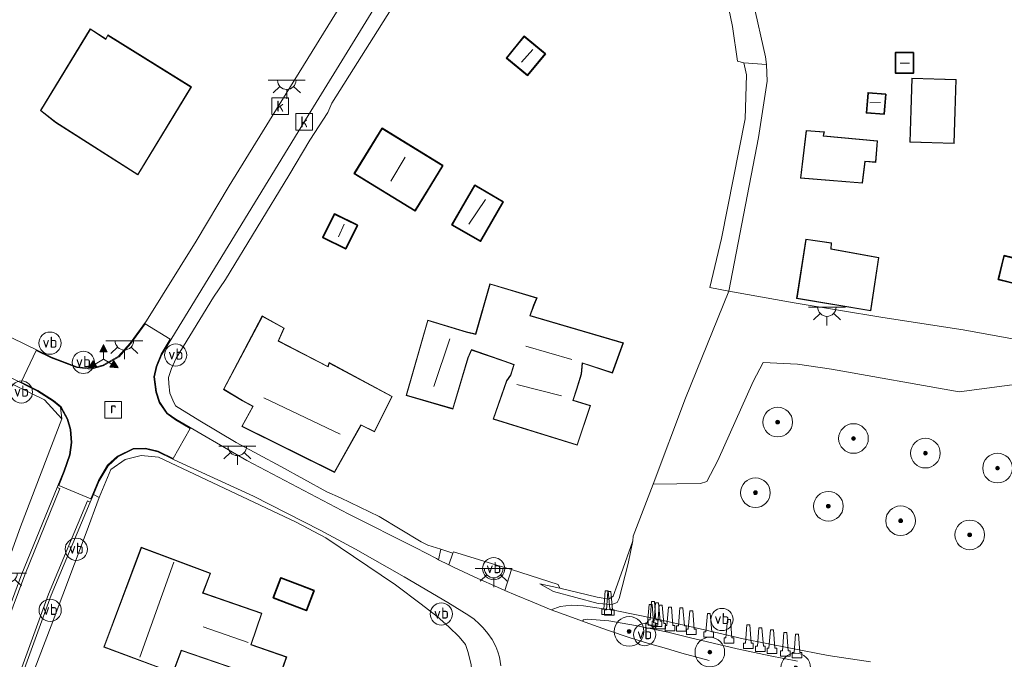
# Model space of a CAD drawing. Extents: x 184075 to 186166, y 346026 to 349063.
# Tile 24 of 136: x 184350 to 184482, y 346629 to 346715. Entities that reach past the tile are written whole.
import ezdxf
from ezdxf.enums import TextEntityAlignment as Align

# ---------------------------------------------------------------- set-up
doc = ezdxf.new("R2010")
doc.units = 0
for name, color, linetype, lineweight in [('B-ME-BV-GELEIDECONSTRUCTIE-S', 210, 'Continuous', 25), ('B-ME-GR-BOOM-S', 90, 'Continuous', 25), ('B-ME-GR-GRAS-GV', 60, 'Continuous', 13), ('B-ME-GR-HAAG-G', 90, 'GR-HAAG1', 13), ('B-ME-GW-TALUD_KRUIN-G', 90, 'Continuous', 18), ('B-ME-GW-TALUD_TEEN-G', 90, 'Continuous', 18), ('B-ME-IE-MEUBILAIR_WEGMEUBILAIR-S', 7, 'Continuous', 25), ('B-ME-IE-TERREINAFSCHEIDING_DOORGANG-G', 210, 'Continuous', 18), ('B-ME-IE-TERREINAFSCHEIDING_KUNSTMATIG_HEKWERK-G', 20, 'IE-TERREINAFSCHEIDING-KUNSTMATIG', 18), ('B-ME-KG-KADASTRAAL_DAKRAND-G', 170, 'Continuous', 18), ('B-ME-KG-KADASTRAAL_NOK-G', 10, 'Continuous', 18), ('B-ME-OG-BEBOUWING_SCHUUR-GV', 7, 'Continuous', 35), ('B-ME-OG-BEBOUWING_WONINGBOUW-GV', 7, 'Continuous', 18), ('B-ME-OG-TERREIN_GROEN_TUIN-GV', 7, 'Continuous', 18), ('B-ME-OG-TERREIN_WOONWAGENLOCATIE-GV', 7, 'Continuous', 18), ('B-ME-RI-GWA_KOLK-S', 30, 'Continuous', 25), ('B-ME-RI-GWA_RIOOLPUT-S', 30, 'Continuous', 25), ('B-ME-VH-GOOT-GV', 170, 'Continuous', 18), ('B-ME-VH-VERHARDING_ASFALT-GV', 252, 'Continuous', 18), ('B-ME-VH-VERHARDING_BETON-GV', 252, 'Continuous', 18), ('B-ME-VH-VERHARDING_GESLOTEN-GV', 252, 'Continuous', 18), ('B-ME-VH-VERHARDING_HALFVERHARDING-GV', 252, 'Continuous', 18), ('B-ME-VH-VERHARDING_STRAATBAKSTEEN-GV', 252, 'Continuous', 18), ('B-ME-VW-BEWEGWIJZERING_DRAAGCONSTRUCTIE-S', 7, 'Continuous', 25), ('B-ME-VW-VERKEERSTEKEN_DRAAGCONSTRUCTIE-S', 7, 'Continuous', 25)]:
    doc.layers.add(name, color=color, linetype=linetype, lineweight=lineweight)
doc.styles.add('NLCS-ISO', font='NLCS-ISO.ttf')
doc.linetypes.add('GR-HAAG1', pattern='A,6,[176,NLCS.SHX,S=0.125,R=0,X=0,Y=0],-2', length=8)
doc.linetypes.add('IE-TERREINAFSCHEIDING-KUNSTMATIG', pattern='A,4,[82,NLCS.SHX,S=0.75,R=90,X=0,Y=0],4,-2', length=10)

# ---------------------------------------------------------------- blocks, each defined once
blk = doc.blocks.new('SIE-WEG_VERKEERSBORD_WEGWIJZER-SO')
at = {"linetype": 'ByBlock', "lineweight": 18}
h = blk.add_hatch(color=0, dxfattribs=at)
h.dxf.hatch_style = 1
h.paths.add_polyline_path([(0.5, 1), (0, 2), (-0.5, 1)])
h = blk.add_hatch(color=0, dxfattribs=at)
h.dxf.hatch_style = 1
h.paths.add_polyline_path([(-1.38, -0.22), (-2, -1.15), (-0.88, -1.09)])
h = blk.add_hatch(color=0, dxfattribs=at)
h.dxf.hatch_style = 1
h.paths.add_polyline_path([(1.38, -0.22), (2, -1.15), (0.88, -1.09)])
at = {"color": 0, "linetype": 'ByBlock', "lineweight": 18}
for points in [[(0.5, 1), (0, 2), (-0.5, 1)], [(-1.38, -0.22), (-2, -1.15), (-0.88, -1.09)], [(1.38, -0.22), (2, -1.15), (0.88, -1.09)]]:
    blk.add_lwpolyline(points, close=True, dxfattribs=at)
for points in [[(-1.13, -0.65), (0, 0)], [(0, 1), (0, 0)], [(1.13, -0.65), (0, 0)]]:
    blk.add_lwpolyline(points, dxfattribs=at)
blk = doc.blocks.new('SRI-PUT_INSPECTIEPUT_RIOOLPUT-SO')
at = {"color": 0, "linetype": 'ByBlock', "lineweight": 18}
blk.add_lwpolyline([(-1.12, -1.12), (1.12, -1.12), (1.12, 1.12), (-1.12, 1.12)], close=True, dxfattribs=at)
at = {"color": 0, "linetype": 'ByBlock', "lineweight": 18, "style": 'NLCS-ISO'}
blk.add_text('r', height=1.5, dxfattribs=at).set_placement((0, 0.28), align=Align.MIDDLE_CENTER)
blk = doc.blocks.new('SRI-KOLK-SO')
at = {"color": 0, "linetype": 'ByBlock', "lineweight": 18}
blk.add_lwpolyline([(-1.125, -1.125), (1.125, -1.125), (1.125, 1.125), (-1.125, 1.125)], close=True, dxfattribs=at)
at = {"color": 0, "linetype": 'ByBlock', "lineweight": 18, "style": 'NLCS-ISO'}
blk.add_text('k', height=1.5, dxfattribs=at).set_placement((0, 0), align=Align.MIDDLE_CENTER)
blk = doc.blocks.new('SKL-ET_OV_LICHTPUNT-SO')
at = {"color": 0, "linetype": 'ByBlock', "lineweight": 18}
for points in [[(-1.25, 0), (-2.5, 0)], [(1.25, 0), (2.5, 0)], [(-0.92, -0.85), (-1.83, -1.7)], [(0, -1.25), (0, -2.5)], [(0.92, -0.85), (1.83, -1.7)]]:
    blk.add_lwpolyline(points, dxfattribs=at)
blk.add_lwpolyline([(0, 0), (1.25, 0, -1), (-1.25, 0)], format="xyb", close=True, dxfattribs=at)
blk = doc.blocks.new('SIE-WEG_PAAL_VERKEERSBORD-SO')
at = {"color": 0, "linetype": 'ByBlock', "lineweight": 18}
blk.add_circle((0, 0), 1.5, dxfattribs=at)
at = {"color": 0, "linetype": 'ByBlock', "lineweight": 18, "style": 'NLCS-ISO'}
blk.add_text('vb', height=1.5, dxfattribs=at).set_placement((0, 0.13), align=Align.MIDDLE_CENTER)
blk = doc.blocks.new('SIE-WEG_GELEIDECONSTRUCTIE-SO')
at = {"color": 0, "linetype": 'ByBlock', "lineweight": 18}
blk.add_lwpolyline([(0.4, -0.87), (0.2, 1.59), (-0.2, 1.59), (-0.4, -0.87), (-0.65, -0.87), (-0.65, -1.59), (0.65, -1.59), (0.65, -0.87)], close=True, dxfattribs=at)
blk = doc.blocks.new('SGR-BOOM_01-SO')
at = {"linetype": 'ByBlock', "lineweight": 18}
h = blk.add_hatch(color=0, dxfattribs=at)
h.dxf.hatch_style = 1
edge = h.paths.add_edge_path()
edge.add_arc((0, 0), 0.25, 0, 360)
at = {"color": 0, "linetype": 'ByBlock', "lineweight": 18}
for radius in [2, 0.25]:
    blk.add_circle((0, 0), radius, dxfattribs=at)

msp = doc.modelspace()

# ---------------------------------------------------------------- linework, layer by layer
at = {"layer": 'B-ME-GR-GRAS-GV'}
for points in [[(184450.228, 346709.969, 28.443), (184450.371, 346708.903, 28.481), (184447.31, 346709.15, 28.594), (184446.454, 346709.368, 28.724), (184445.761, 346714.067, 28.782), (184444.834, 346718.631, 28.608), (184442.666, 346729.264, 28.796), (184439.374, 346747.853, 28.804), (184437.397, 346759.892, 28.8), (184438.075, 346760.174, 28.656), (184440.751, 346745.394, 28.559), (184443.001, 346732.059, 28.567), (184444.484, 346724.692, 28.557), (184448.497, 346724.424, 28.608), (184448.552, 346717.345, 28.608)], [(184449.274, 346699.057, 28.481), (184445.303, 346678.316, 28.365), (184442.711, 346678.833, 28.698), (184444.293, 346685.423, 28.768), (184447.512, 346701.593, 28.513), (184447.686, 346707.539, 28.594), (184447.31, 346709.15, 28.594), (184450.371, 346708.903, 28.481), (184450.448, 346706.687, 28.458)], [(184487.03, 346671.274, 28.209), (184486.309, 346666.384, 27.957), (184485.547, 346665.983, 27.914), (184476.349, 346664.769, 28.007), (184459.161, 346667.788, 28.116), (184454.534, 346668.492, 28.185), (184449.925, 346668.701, 28.274), (184448.59, 346666.138, 28.252), (184443.825, 346655.487, 28.278), (184442.31, 346652.632, 28.296), (184441.467, 346652.361, 28.322), (184435.082, 346652.297, 28.779), (184439.448, 346663.911, 28.868), (184445.303, 346678.316, 28.365), (184454.108, 346676.77, 28.324), (184466.055, 346674.777, 28.246), (184476.901, 346673.131, 28.28)], [(184355.122, 346662.661, 28.72), (184355.307, 346661.113, 28.787), (184352.97, 346663.663, 28.749), (184343.168, 346668.45, 28.711), (184338.573, 346670.639, 28.578), (184338.94, 346671.289, 28.432), (184348.297, 346666.735, 28.388), (184352.009, 346664.834, 28.505), (184354.13, 346663.51, 28.626)], [(184430.476, 346636.843, 28.235), (184430.229, 346636.31, 28.128), (184429.488, 346636.049, 28.132), (184427.638, 346636.192, 28.165), (184421.645, 346637.817, 28.393), (184419.785, 346638.82, 28.48), (184422.468, 346638.237, 28.655), (184427.544, 346637.027, 28.643), (184429.116, 346636.793, 28.626), (184429.682, 346637.162, 28.651), (184430.283, 346638.782, 28.613), (184432.332, 346644.632, 28.425), (184431.717, 346641.578, 28.33)]]:
    msp.add_polyline3d(points, close=True, dxfattribs=at)
for points in [[(184464.422, 346628.313, 27.999), (184458.691, 346629.165, 28.021), (184453.593, 346630.158, 28.018), (184447.206, 346631.43, 28.012), (184442.005, 346632.647, 28.027), (184435.021, 346634.214, 28.053), (184430.19, 346635.211, 28.116), (184425.684, 346635.888, 28.23), (184424.078, 346635.953, 28.3), (184422.523, 346635.761, 28.339), (184421.339, 346635.35, 28.397), (184420.788, 346635.556, 28.387), (184418.744, 346636.412, 28.459), (184416.544, 346637.316, 28.492), (184415.079, 346637.963, 28.485), (184415.95, 346640.76, 28.613), (184422.257, 346638.766, 28.73), (184422.468, 346638.237, 28.655), (184419.785, 346638.82, 28.48), (184421.645, 346637.817, 28.393), (184427.638, 346636.192, 28.165), (184429.488, 346636.049, 28.132), (184430.229, 346636.31, 28.128), (184430.476, 346636.843, 28.235), (184431.717, 346641.578, 28.33), (184432.332, 346644.632, 28.425), (184432.372, 346645.287, 28.51), (184435.082, 346652.297, 28.779), (184441.467, 346652.361, 28.322), (184442.31, 346652.632, 28.296), (184443.825, 346655.487, 28.278), (184448.59, 346666.138, 28.252), (184449.925, 346668.701, 28.274), (184454.534, 346668.492, 28.185), (184459.161, 346667.788, 28.116), (184476.349, 346664.769, 28.007), (184485.547, 346665.983, 27.914)], [(184442.638, 346628.511, 28.093), (184438.934, 346629.489, 28.117), (184436.877, 346630.103, 28.13), (184434.753, 346630.711, 28.149), (184431.993, 346631.546, 28.166), (184428.923, 346632.575, 28.196), (184426.388, 346633.468, 28.229), (184425.543, 346633.782, 28.281), (184425.661, 346633.983, 28.267), (184426.21, 346634.055, 28.241), (184429.093, 346633.846, 28.179), (184432.717, 346633.198, 28.107), (184437.064, 346632.315, 28.073), (184439.934, 346631.577, 28.038), (184446.398, 346630.064, 27.986), (184450.887, 346629.125, 27.975), (184454.538, 346628.404, 27.995)]]:
    msp.add_polyline3d(points, dxfattribs=at)
at = {"layer": 'B-ME-GR-HAAG-G'}
for points in [[(184450.228, 346709.969, 28.443), (184448.552, 346717.345, 28.608)], [(184445.303, 346678.316, 28.365), (184449.274, 346699.057, 28.481), (184450.448, 346706.687, 28.458), (184450.371, 346708.903, 28.481), (184450.228, 346709.969, 28.443)], [(184447.31, 346709.15, 28.594), (184447.686, 346707.539, 28.594), (184447.512, 346701.593, 28.513), (184444.293, 346685.423, 28.768), (184442.711, 346678.833, 28.698), (184445.303, 346678.316, 28.365), (184439.448, 346663.911, 28.868)], [(184385.908, 346693.939, 28.662), (184377.373, 346679.894, 28.73)], [(184521.946, 346665.315, 27.969), (184515.168, 346666.763, 28.014), (184509.582, 346667.557, 28.027), (184502.366, 346668.622, 28.014), (184494.362, 346669.848, 28.074), (184487.03, 346671.274, 28.209), (184476.901, 346673.131, 28.28), (184466.055, 346674.777, 28.246), (184454.108, 346676.77, 28.324), (184445.303, 346678.316, 28.365)], [(184355.307, 346661.113, 28.787), (184352.97, 346663.663, 28.749), (184343.168, 346668.45, 28.711), (184338.573, 346670.639, 28.578)], [(184439.448, 346663.911, 28.868), (184435.082, 346652.297, 28.779), (184432.372, 346645.287, 28.51)], [(184403.759, 346636.103, 28.618), (184400.312, 346638.699, 28.631), (184390.915, 346645.03, 28.797), (184386.933, 346647.149, 28.861), (184368.321, 346655.929, 28.938), (184366.019, 346656.14, 28.98), (184363.857, 346655.633, 28.988), (184361.898, 346654.287, 29.013), (184360.323, 346650.469, 28.924)], [(184384.843, 346654.67, 28.835), (184391.039, 346651.272, 28.904)], [(184392.89, 346650.441, 28.858), (184398.107, 346647.945, 28.73)], [(184413.988, 346641.38, 28.638), (184415.95, 346640.76, 28.613), (184422.257, 346638.766, 28.73)], [(184410.483, 346613.693, 28.227), (184410.668, 346617.817, 28.34), (184410.78, 346621.535, 28.409), (184410.861, 346623.789, 28.498), (184410.725, 346625.871, 28.561), (184410.509, 346627.905, 28.537), (184410.137, 346629.552, 28.574), (184409.768, 346630.641, 28.637), (184408.926, 346631.707, 28.681), (184407.521, 346633.039, 28.657), (184405.931, 346634.436, 28.626), (184403.759, 346636.103, 28.618)]]:
    msp.add_polyline3d(points, dxfattribs=at)
at = {"layer": 'B-ME-GW-TALUD_KRUIN-G'}
msp.add_polyline3d([(184419.785, 346638.82, 28.48), (184422.468, 346638.237, 28.655), (184427.544, 346637.027, 28.643), (184429.116, 346636.793, 28.626), (184429.682, 346637.162, 28.651), (184430.283, 346638.782, 28.613), (184432.332, 346644.632, 28.425)], dxfattribs=at)
at = {"layer": 'B-ME-GW-TALUD_TEEN-G'}
msp.add_polyline3d([(184432.332, 346644.632, 28.425), (184431.717, 346641.578, 28.33), (184430.476, 346636.843, 28.235), (184430.229, 346636.31, 28.128), (184429.488, 346636.049, 28.132), (184427.638, 346636.192, 28.165), (184421.645, 346637.817, 28.393), (184419.785, 346638.82, 28.48)], dxfattribs=at)
at = {"layer": 'B-ME-IE-TERREINAFSCHEIDING_DOORGANG-G'}
for points in [[(184447.31, 346709.15, 28.594), (184450.371, 346708.903, 28.481)], [(184391.21, 346702.46, 28.732), (184391.742, 346703.705, 28.778)], [(184377.373, 346679.894, 28.73), (184375.772, 346677.502, 28.742)]]:
    msp.add_polyline3d(points, dxfattribs=at)
at = {"layer": 'B-ME-IE-TERREINAFSCHEIDING_KUNSTMATIG_HEKWERK-G'}
for points in [[(184444.834, 346718.631, 28.608), (184445.761, 346714.067, 28.782), (184446.454, 346709.368, 28.724), (184447.31, 346709.15, 28.594)], [(184400.279, 346717.246, 28.709), (184391.742, 346703.705, 28.778)], [(184391.21, 346702.46, 28.732), (184388.775, 346698.721, 28.732)], [(184375.772, 346677.502, 28.742), (184370.704, 346669.284, 28.754), (184370.106, 346667.904, 28.754), (184369.674, 346666.693, 28.765), (184369.745, 346665.82, 28.765), (184369.885, 346664.578, 28.765), (184370.259, 346663.639, 28.765), (184370.632, 346662.868, 28.765), (184373.899, 346660.834, 28.754)], [(184378.816, 346657.901, 28.8), (184384.843, 346654.67, 28.835)], [(184358.603, 346645.714, 28.878), (184353.845, 346633.155, 28.91)]]:
    msp.add_polyline3d(points, dxfattribs=at)
at = {"layer": 'B-ME-KG-KADASTRAAL_DAKRAND-G'}
for points in [[(184361.242, 346712.303, 35.028), (184361.508, 346712.841, 35.028), (184372.724, 346705.872, 34.784), (184365.556, 346694.084, 34.784), (184354.474, 346701.155, 34.912), (184352.485, 346702.724, 32.66), (184359.153, 346713.67, 32.753)], [(184418.132, 346707.51, 30.534), (184415.347, 346709.804, 30.57), (184417.698, 346712.658, 30.605), (184420.483, 346710.364, 30.57)], [(184470.157, 346707.812, 30.159), (184467.82, 346707.821, 30.167), (184467.831, 346710.498, 30.214), (184470.168, 346710.489, 30.206)], [(184475.655, 346698.299, 30.508), (184469.765, 346698.477, 30.452), (184470.023, 346707.044, 30.593), (184475.913, 346706.866, 30.65)], [(184464.118, 346705.049, 29.998), (184463.904, 346702.443, 30.04), (184466.199, 346702.252, 29.94), (184466.413, 346704.859, 29.898)], [(184398.538, 346700.247, 34.399), (184394.828, 346694.227, 33.924), (184402.937, 346689.234, 33.867), (184406.646, 346695.254, 34.342)], [(184465.092, 346695.767, 30.779), (184463.647, 346695.895, 30.918), (184463.291, 346692.971, 30.918), (184454.992, 346693.639, 30.825), (184455.77, 346699.957, 30.465), (184458.121, 346699.799, 30.5), (184458.023, 346699.262, 30.57), (184465.315, 346698.589, 30.581)], [(184411.769, 346685.128, 30.648), (184407.992, 346687.3, 30.744), (184411.02, 346692.559, 30.874), (184414.797, 346690.387, 30.779)], [(184393.593, 346684.104, 30.439), (184390.564, 346685.602, 30.438), (184392.095, 346688.698, 30.45), (184395.124, 346687.201, 30.45)], [(184464.41, 346675.746, 30.605), (184454.495, 346677.38, 30.744), (184455.735, 346685.312, 30.79), (184459.096, 346684.824, 30.814), (184459.032, 346684.017, 30.814), (184465.487, 346682.837, 30.767)], [(184482.45, 346683.073, 30.339), (184481.693, 346679.952, 30.365), (184484.384, 346679.297, 30.105), (184485.141, 346682.418, 30.08)], [(184429.545, 346667.346, 37.29), (184425.509, 346668.671, 37.418), (184425.347, 346667.159, 35.375), (184424.752, 346665.107, 35.317), (184424.255, 346663.594, 37.754), (184426.576, 346662.865, 37.685), (184424.82, 346657.618, 35.178), (184413.552, 346661.093, 35.468), (184415.342, 346666.24, 37.836), (184415.877, 346666.982, 35.178), (184416.34, 346668.428, 35.201), (184415.062, 346668.893, 32.021), (184410.554, 346670.451, 32.09), (184410.089, 346669.34, 30.512), (184408.037, 346662.479, 30.581), (184401.815, 346664.298, 30.697), (184404.692, 346674.354, 30.744), (184409.872, 346672.799, 30.802), (184411.149, 346672.502, 32.079), (184413.067, 346679.262, 32.218), (184419.356, 346677.41, 32.148), (184418.957, 346676.434, 32.102), (184418.426, 346675.021, 35.468), (184431.005, 346671.316, 35.375)], [(184391.218, 346668.113, 31.986), (184391.384, 346668.618, 31.951), (184399.801, 346664.121, 31.835), (184397.471, 346659.408, 31.754), (184395.653, 346660.307, 34.029), (184392.088, 346653.943, 34.11), (184379.633, 346660.1, 34.33), (184381.132, 346662.794, 34.423), (184379.684, 346663.594, 31.684), (184377.159, 346665.094, 31.742), (184382.354, 346674.925, 31.812), (184385.25, 346673.326, 31.742), (184384.485, 346671.609, 31.73)], [(184384.372, 346625.433, 31.259), (184371.422, 346629.899, 31.411), (184371.37, 346629.758, 33.829), (184370.291, 346626.873, 33.83), (184361.032, 346630.335, 34.397), (184366.028, 346643.719, 34.167), (184375.294, 346640.255, 33.824), (184374.686, 346638.629, 33.826), (184374.293, 346637.576, 31.367), (184374.801, 346637.402, 31.367), (184382.239, 346634.836, 31.288), (184380.784, 346630.62, 31.28), (184385.589, 346628.963, 31.214)], [(184388.271, 346635.304, 30.743), (184383.882, 346636.983, 30.752), (184384.881, 346639.595, 30.755), (184389.27, 346637.916, 30.747)]]:
    msp.add_polyline3d(points, close=True, dxfattribs=at)
at = {"layer": 'B-ME-KG-KADASTRAAL_NOK-G'}
for points in [[(184418.835, 346710.928, 31.138), (184417.331, 346709.242, 31.162)], [(184469.646, 346709.106, 30.681), (184468.386, 346709.101, 30.673)], [(184465.753, 346703.774, 30.388), (184464.31, 346703.745, 30.372)], [(184401.603, 346696.407, 38.195), (184399.67, 346693.174, 38.068)], [(184412.444, 346690.713, 33.03), (184410.209, 346687.377, 32.938)], [(184393.377, 346687.394, 31.042), (184392.612, 346685.678, 30.972)], [(184407.659, 346671.882, 31.58), (184405.505, 346665.491, 31.533)], [(184424.129, 346669.101, 37.441), (184417.908, 346670.921, 37.418)], [(184422.707, 346664.191, 37.87), (184416.688, 346665.743, 37.812)], [(184392.838, 346659.018, 39.078), (184382.538, 346663.942, 39.136)], [(184370.412, 346641.75, 38.026), (184365.835, 346628.952, 37.999)], [(184380.445, 346630.935, 33.444), (184374.347, 346633.042, 33.56)]]:
    msp.add_polyline3d(points, dxfattribs=at)
at = {"layer": 'B-ME-OG-BEBOUWING_SCHUUR-GV'}
for points in [[(184420.554, 346710.371, 28.539), (184418.139, 346707.439, 28.539), (184415.277, 346709.797, 28.539), (184417.691, 346712.728, 28.539)], [(184470.218, 346710.539, 28.005), (184470.207, 346707.761, 28.005), (184467.77, 346707.771, 28.005), (184467.781, 346710.548, 28.005)], [(184466.467, 346704.905, 28.028), (184466.245, 346702.198, 28.028), (184463.85, 346702.397, 28.028), (184464.073, 346705.103, 28.028)], [(184406.715, 346695.271, 28.585), (184402.953, 346689.166, 28.585), (184394.759, 346694.211, 28.585), (184398.522, 346700.315, 28.585)], [(184414.865, 346690.406, 28.562), (184411.788, 346685.06, 28.562), (184407.924, 346687.282, 28.562), (184411.001, 346692.627, 28.562)], [(184395.191, 346687.223, 28.396), (184393.616, 346684.037, 28.396), (184390.497, 346685.579, 28.396), (184392.072, 346688.765, 28.396)], [(184485.201, 346682.455, 27.97), (184484.421, 346679.237, 27.97), (184481.633, 346679.915, 27.97), (184482.413, 346683.133, 27.97)], [(184389.335, 346637.945, 28.852), (184388.3, 346635.239, 28.852), (184383.817, 346636.954, 28.852), (184384.852, 346639.66, 28.852)]]:
    msp.add_polyline3d(points, close=True, dxfattribs=at)
at = {"layer": 'B-ME-OG-BEBOUWING_WONINGBOUW-GV'}
for points in [[(184359.138, 346713.74, 28.551), (184361.223, 346712.375, 28.551), (184361.488, 346712.913, 28.551), (184372.792, 346705.889, 28.551), (184365.572, 346694.015, 28.551), (184354.445, 346701.114, 28.551), (184352.42, 346702.712, 28.551)], [(184475.964, 346706.914, 28.109), (184475.704, 346698.247, 28.109), (184469.714, 346698.428, 28.109), (184469.974, 346707.095, 28.109)], [(184465.368, 346698.634, 28.086), (184465.138, 346695.713, 28.086), (184463.691, 346695.841, 28.086), (184463.335, 346692.917, 28.086), (184454.936, 346693.593, 28.086), (184455.726, 346700.01, 28.086), (184458.181, 346699.845, 28.086), (184458.082, 346699.306, 28.086)], [(184465.543, 346682.878, 28.132), (184464.452, 346675.688, 28.132), (184454.438, 346677.339, 28.132), (184455.693, 346685.369, 28.132), (184459.15, 346684.866, 28.132), (184459.086, 346684.058, 28.132)], [(184418.475, 346675.058, 28.643), (184431.066, 346671.35, 28.643), (184429.578, 346667.282, 28.643), (184425.539, 346668.608, 28.643), (184425.394, 346667.144, 28.643), (184424.801, 346665.099, 28.643), (184424.307, 346663.63, 28.643), (184426.642, 346662.897, 28.643), (184424.848, 346657.556, 28.643), (184413.485, 346661.062, 28.643), (184415.294, 346666.253, 28.643), (184415.828, 346666.992, 28.643), (184416.278, 346668.395, 28.643), (184415.046, 346668.845, 28.643), (184410.574, 346670.391, 28.643), (184410.134, 346669.319, 28.643), (184408.071, 346662.417, 28.643), (184401.755, 346664.264, 28.643), (184404.658, 346674.416, 28.643), (184409.884, 346672.847, 28.643), (184411.115, 346672.561, 28.643), (184413.033, 346679.324, 28.643), (184419.423, 346677.442, 28.643), (184419.007, 346676.424, 28.643)], [(184384.55, 346671.631, 28.794), (184391.189, 346668.183, 28.794), (184391.355, 346668.687, 28.794), (184399.868, 346664.142, 28.794), (184397.498, 346659.353, 28.794), (184395.679, 346660.252, 28.794), (184392.109, 346653.879, 28.794), (184379.563, 346660.079, 28.794), (184381.069, 346662.785, 28.794), (184379.654, 346663.554, 28.794), (184377.091, 346665.075, 28.794), (184382.333, 346674.991, 28.794), (184385.314, 346673.347, 28.794)], [(184380.847, 346630.651, 28.954), (184385.652, 346628.994, 28.954), (184384.403, 346625.37, 28.954), (184371.418, 346629.847, 28.954), (184371.406, 346629.715, 28.954), (184370.32, 346626.809, 28.954), (184360.968, 346630.305, 28.954), (184365.999, 346643.783, 28.954), (184375.358, 346640.284, 28.954), (184374.359, 346637.612, 28.954), (184382.302, 346634.867, 28.954)]]:
    msp.add_polyline3d(points, close=True, dxfattribs=at)
at = {"layer": 'B-ME-OG-TERREIN_GROEN_TUIN-GV'}
for points in [[(184339.813, 346729.404, 28.32), (184355.619, 346754.767, 28.203), (184386.352, 346747.282, 28.528), (184384.726, 346735.351, 28.575), (184383.041, 346721.774, 28.575), (184383.782, 346721.408, 28.552), (184393.027, 346719.434, 28.633), (184394.129, 346718.845, 28.707), (184385.582, 346705.003, 28.745), (184377.888, 346692.553, 28.779), (184373.444, 346685.096, 28.833), (184366.714, 346674.331, 28.822), (184364.519, 346671.325, 28.837), (184362.963, 346669.567, 28.774), (184360.829, 346668.33, 28.747), (184359.259, 346667.928, 28.72), (184357.326, 346668.135, 28.615), (184353.911, 346669.418, 28.52), (184346.656, 346672.945, 28.401)], [(184444.834, 346718.631, 28.608), (184445.761, 346714.067, 28.782), (184446.454, 346709.368, 28.724), (184447.31, 346709.15, 28.594), (184447.686, 346707.539, 28.594), (184447.512, 346701.593, 28.513), (184444.293, 346685.423, 28.768), (184442.711, 346678.833, 28.698), (184445.303, 346678.316, 28.365), (184439.448, 346663.911, 28.868), (184435.082, 346652.297, 28.779), (184432.372, 346645.287, 28.51), (184432.332, 346644.632, 28.425), (184430.283, 346638.782, 28.613), (184429.682, 346637.162, 28.651), (184429.116, 346636.793, 28.626), (184427.544, 346637.027, 28.643), (184422.468, 346638.237, 28.655), (184422.257, 346638.766, 28.73), (184415.95, 346640.76, 28.613), (184413.988, 346641.38, 28.638), (184412.113, 346641.952, 28.747), (184408.134, 346643.171, 28.751), (184408.072, 346642.993, 28.737), (184406.455, 346643.507, 28.677), (184404.689, 346644.068, 28.612), (184403.767, 346644.517, 28.615), (184398.107, 346647.945, 28.73), (184392.89, 346650.441, 28.858), (184391.039, 346651.272, 28.904), (184384.843, 346654.67, 28.835), (184378.816, 346657.901, 28.8), (184373.899, 346660.834, 28.754), (184370.632, 346662.868, 28.765), (184370.259, 346663.639, 28.765), (184369.885, 346664.578, 28.765), (184369.745, 346665.82, 28.765), (184369.674, 346666.693, 28.765), (184370.106, 346667.904, 28.754), (184370.704, 346669.284, 28.754), (184375.772, 346677.502, 28.742), (184377.373, 346679.894, 28.73), (184385.908, 346693.939, 28.662), (184388.775, 346698.721, 28.732), (184391.21, 346702.46, 28.732), (184391.742, 346703.705, 28.778), (184400.279, 346717.246, 28.709)], [(184288.4, 346621.308, 28.536), (184292.501, 346635.05, 28.39), (184294.61, 346640.263, 28.636), (184301.023, 346657.58, 28.215), (184311.254, 346682.896, 28.593), (184329.969, 346674.254, 28.669), (184338.573, 346670.639, 28.578), (184343.168, 346668.45, 28.711), (184352.97, 346663.663, 28.749), (184355.307, 346661.113, 28.787), (184349.707, 346646.55, 29.025), (184343.846, 346630.251, 28.889), (184341.19, 346622.458, 28.73)], [(184350.862, 346625.31, 28.945), (184353.845, 346633.155, 28.91), (184358.603, 346645.714, 28.878), (184360.323, 346650.469, 28.924), (184361.898, 346654.287, 29.013), (184363.857, 346655.633, 28.988), (184366.019, 346656.14, 28.98), (184368.321, 346655.929, 28.938), (184386.933, 346647.149, 28.861), (184390.915, 346645.03, 28.797), (184400.312, 346638.699, 28.631), (184403.759, 346636.103, 28.618), (184405.931, 346634.436, 28.626), (184407.521, 346633.039, 28.657), (184408.926, 346631.707, 28.681), (184409.768, 346630.641, 28.637), (184410.137, 346629.552, 28.574), (184410.509, 346627.905, 28.537)]]:
    msp.add_polyline3d(points, dxfattribs=at)
for points in [[(184354.445, 346701.114, 28.551), (184365.572, 346694.015, 28.551), (184372.792, 346705.889, 28.551), (184361.488, 346712.913, 28.551), (184361.223, 346712.375, 28.551), (184359.138, 346713.74, 28.551), (184352.42, 346702.712, 28.551)], [(184415.277, 346709.797, 28.539), (184418.139, 346707.439, 28.539), (184420.554, 346710.371, 28.539), (184417.691, 346712.728, 28.539)], [(184394.759, 346694.211, 28.585), (184402.953, 346689.166, 28.585), (184406.715, 346695.271, 28.585), (184398.522, 346700.315, 28.585)], [(184411.001, 346692.627, 28.562), (184407.924, 346687.282, 28.562), (184411.788, 346685.06, 28.562), (184414.865, 346690.406, 28.562)], [(184395.191, 346687.223, 28.396), (184392.072, 346688.765, 28.396), (184390.497, 346685.579, 28.396), (184393.616, 346684.037, 28.396)], [(184413.033, 346679.324, 28.643), (184411.115, 346672.561, 28.643), (184409.884, 346672.847, 28.643), (184404.658, 346674.416, 28.643), (184401.755, 346664.264, 28.643), (184408.071, 346662.417, 28.643), (184410.134, 346669.319, 28.643), (184410.574, 346670.391, 28.643), (184415.046, 346668.845, 28.643), (184416.278, 346668.395, 28.643), (184415.828, 346666.992, 28.643), (184415.294, 346666.253, 28.643), (184413.485, 346661.062, 28.643), (184424.848, 346657.556, 28.643), (184426.642, 346662.897, 28.643), (184424.307, 346663.63, 28.643), (184424.801, 346665.099, 28.643), (184425.394, 346667.144, 28.643), (184425.539, 346668.608, 28.643), (184429.578, 346667.282, 28.643), (184431.066, 346671.35, 28.643), (184418.475, 346675.058, 28.643), (184419.007, 346676.424, 28.643), (184419.423, 346677.442, 28.643)], [(184392.109, 346653.879, 28.794), (184395.679, 346660.252, 28.794), (184397.498, 346659.353, 28.794), (184399.868, 346664.142, 28.794), (184391.355, 346668.687, 28.794), (184391.189, 346668.183, 28.794), (184384.55, 346671.631, 28.794), (184385.314, 346673.347, 28.794), (184382.333, 346674.991, 28.794), (184377.091, 346665.075, 28.794), (184379.654, 346663.554, 28.794), (184381.069, 346662.785, 28.794), (184379.563, 346660.079, 28.794)], [(184360.968, 346630.305, 28.954), (184370.32, 346626.809, 28.954), (184371.406, 346629.715, 28.954), (184371.418, 346629.847, 28.954), (184384.403, 346625.37, 28.954), (184385.652, 346628.994, 28.954), (184380.847, 346630.651, 28.954), (184382.302, 346634.867, 28.954), (184374.359, 346637.612, 28.954), (184375.358, 346640.284, 28.954), (184365.999, 346643.783, 28.954)], [(184383.817, 346636.954, 28.852), (184388.3, 346635.239, 28.852), (184389.335, 346637.945, 28.852), (184384.852, 346639.66, 28.852)]]:
    msp.add_polyline3d(points, close=True, dxfattribs=at)
at = {"layer": 'B-ME-OG-TERREIN_WOONWAGENLOCATIE-GV'}
msp.add_polyline3d([(184487.03, 346671.274, 28.209), (184476.901, 346673.131, 28.28), (184466.055, 346674.777, 28.246), (184454.108, 346676.77, 28.324), (184445.303, 346678.316, 28.365), (184449.274, 346699.057, 28.481), (184450.448, 346706.687, 28.458), (184450.371, 346708.903, 28.481), (184450.228, 346709.969, 28.443), (184448.552, 346717.345, 28.608)], dxfattribs=at)
for points in [[(184467.77, 346707.771, 28.005), (184470.207, 346707.761, 28.005), (184470.218, 346710.539, 28.005), (184467.781, 346710.548, 28.005)], [(184475.964, 346706.914, 28.109), (184469.974, 346707.095, 28.109), (184469.714, 346698.428, 28.109), (184475.704, 346698.247, 28.109)], [(184466.467, 346704.905, 28.028), (184464.073, 346705.103, 28.028), (184463.85, 346702.397, 28.028), (184466.245, 346702.198, 28.028)], [(184458.181, 346699.845, 28.086), (184455.726, 346700.01, 28.086), (184454.936, 346693.593, 28.086), (184463.335, 346692.917, 28.086), (184463.691, 346695.841, 28.086), (184465.138, 346695.713, 28.086), (184465.368, 346698.634, 28.086), (184458.082, 346699.306, 28.086)], [(184464.452, 346675.688, 28.132), (184465.543, 346682.878, 28.132), (184459.086, 346684.058, 28.132), (184459.15, 346684.866, 28.132), (184455.693, 346685.369, 28.132), (184454.438, 346677.339, 28.132)], [(184485.201, 346682.455, 27.97), (184482.413, 346683.133, 27.97), (184481.633, 346679.915, 27.97), (184484.421, 346679.237, 27.97)]]:
    msp.add_polyline3d(points, close=True, dxfattribs=at)
at = {"layer": 'B-ME-VH-GOOT-GV'}
msp.add_polyline3d([(184305.061, 346496.982, 28.755), (184302.935, 346489.901, 28.766), (184303.144, 346491.983, 28.727), (184304.679, 346497.098, 28.719), (184311.309, 346518.675, 28.632), (184319.463, 346545.41, 28.634), (184326.245, 346567.253, 28.576), (184331.838, 346585.457, 28.57), (184334.103, 346592.828, 28.567), (184337.527, 346603.879, 28.571), (184342.032, 346618.418, 28.576), (184345.882, 346629.447, 28.598), (184349.919, 346640.204, 28.649), (184354.669, 346651.833, 28.714), (184355.045, 346651.7, 28.75), (184350.292, 346640.063, 28.686), (184346.256, 346629.311, 28.634), (184342.41, 346618.294, 28.613), (184334.484, 346592.71, 28.603), (184326.626, 346567.136, 28.613), (184319.843, 346545.293, 28.67), (184311.69, 346518.558, 28.668)], close=True, dxfattribs=at)
msp.add_polyline3d([(184349.718, 346627.041, 28.659), (184353.49, 346637.431, 28.712), (184358.781, 346650.041, 28.755), (184359.138, 346649.865, 28.791), (184353.864, 346637.295, 28.749), (184350.095, 346626.911, 28.695)], dxfattribs=at)
at = {"layer": 'B-ME-VH-VERHARDING_ASFALT-GV'}
for points in [[(184400.841, 346722.094, 28.802), (184388.526, 346702.06, 28.721), (184375.042, 346680.017, 28.784), (184368.79, 346669.794, 28.891), (184368.106, 346668.155, 28.901), (184367.825, 346666.78, 28.919), (184368.079, 346664.74, 28.925), (184368.54, 346663.376, 28.927), (184369.525, 346661.88, 28.893), (184370.693, 346661.05, 28.886), (184380.265, 346655.48, 28.786), (184393.934, 346648.306, 28.658), (184403.041, 346643.708, 28.607), (184405.853, 346642.239, 28.581), (184406.134, 346642.099, 28.577), (184407.517, 346641.411, 28.559), (184408.211, 346641.065, 28.549), (184411.427, 346639.568, 28.538), (184414.087, 346638.401, 28.48), (184415.079, 346637.963, 28.485), (184416.544, 346637.316, 28.492), (184418.744, 346636.412, 28.459), (184420.788, 346635.556, 28.387), (184421.339, 346635.35, 28.397), (184423.72, 346634.459, 28.303), (184425.543, 346633.782, 28.281), (184426.388, 346633.468, 28.229), (184428.923, 346632.575, 28.196), (184431.993, 346631.546, 28.166), (184434.753, 346630.711, 28.149), (184436.877, 346630.103, 28.13), (184438.934, 346629.489, 28.117), (184442.638, 346628.511, 28.093)], [(184346.656, 346672.945, 28.401), (184353.911, 346669.418, 28.52), (184357.326, 346668.135, 28.615), (184359.259, 346667.928, 28.72), (184360.829, 346668.33, 28.747), (184362.963, 346669.567, 28.774), (184364.519, 346671.325, 28.837), (184366.714, 346674.331, 28.822), (184373.444, 346685.096, 28.833), (184377.888, 346692.553, 28.779), (184385.582, 346705.003, 28.745), (184394.129, 346718.845, 28.707)], [(184346.256, 346629.311, 28.634), (184350.292, 346640.063, 28.686), (184355.045, 346651.7, 28.75), (184354.669, 346651.833, 28.714), (184355.579, 346654.061, 28.726), (184356.335, 346656.267, 28.799), (184356.566, 346657.931, 28.791), (184356.436, 346659.65, 28.784), (184356.034, 346661.041, 28.767), (184355.122, 346662.661, 28.72), (184354.13, 346663.51, 28.626), (184352.009, 346664.834, 28.505), (184348.297, 346666.735, 28.388)], [(184414.532, 346627.763, 28.3), (184414.36, 346628.926, 28.337), (184414.142, 346629.654, 28.4), (184413.834, 346630.382, 28.481), (184413.34, 346631.309, 28.495), (184412.789, 346632.137, 28.488), (184412.124, 346632.904, 28.486), (184411.62, 346633.455, 28.491), (184410.92, 346634.074, 28.506), (184410.212, 346634.562, 28.506), (184407.378, 346636.314, 28.543), (184401.487, 346639.77, 28.582), (184394.941, 346643.504, 28.682), (184390.165, 346646.076, 28.746), (184381.149, 346650.678, 28.784), (184370.441, 346655.561, 28.837), (184368.254, 346656.645, 28.84), (184366.589, 346657.058, 28.853), (184364.928, 346657.026, 28.844), (184362.875, 346655.98, 28.845), (184361.556, 346654.774, 28.825), (184360.35, 346652.752, 28.801), (184359.576, 346650.909, 28.811), (184359.138, 346649.865, 28.791), (184358.781, 346650.041, 28.755), (184353.49, 346637.431, 28.712), (184349.718, 346627.041, 28.659)]]:
    msp.add_polyline3d(points, dxfattribs=at)
at = {"layer": 'B-ME-VH-VERHARDING_BETON-GV'}
msp.add_polyline3d([(184400.279, 346717.246, 28.709), (184391.742, 346703.705, 28.778), (184391.21, 346702.46, 28.732), (184388.775, 346698.721, 28.732), (184385.908, 346693.939, 28.662), (184377.373, 346679.894, 28.73), (184375.772, 346677.502, 28.742), (184370.704, 346669.284, 28.754), (184370.106, 346667.904, 28.754), (184369.674, 346666.693, 28.765), (184369.745, 346665.82, 28.765), (184369.885, 346664.578, 28.765), (184370.259, 346663.639, 28.765), (184370.632, 346662.868, 28.765), (184373.899, 346660.834, 28.754), (184378.816, 346657.901, 28.8), (184384.843, 346654.67, 28.835), (184391.039, 346651.272, 28.904), (184392.89, 346650.441, 28.858), (184398.107, 346647.945, 28.73), (184403.767, 346644.517, 28.615), (184404.689, 346644.068, 28.612), (184406.455, 346643.507, 28.677), (184406.134, 346642.099, 28.577), (184405.853, 346642.239, 28.581), (184403.041, 346643.708, 28.607), (184393.934, 346648.306, 28.658), (184380.265, 346655.48, 28.786), (184370.693, 346661.05, 28.886), (184369.525, 346661.88, 28.893), (184368.54, 346663.376, 28.927), (184368.079, 346664.74, 28.925), (184367.825, 346666.78, 28.919), (184368.106, 346668.155, 28.901), (184368.79, 346669.794, 28.891), (184375.042, 346680.017, 28.784), (184388.526, 346702.06, 28.721), (184400.841, 346722.094, 28.802)], dxfattribs=at)
at = {"layer": 'B-ME-VH-VERHARDING_GESLOTEN-GV'}
msp.add_polyline3d([(184368.009, 346668.185, 28.901), (184367.724, 346666.784, 28.92), (184367.981, 346664.718, 28.925), (184368.45, 346663.332, 28.927), (184369.452, 346661.809, 28.893), (184370.635, 346660.969, 28.886), (184372.622, 346659.813, 28.795), (184370.301, 346655.742, 28.837), (184368.289, 346656.739, 28.84), (184366.6, 346657.158, 28.854), (184364.903, 346657.125, 28.845), (184362.818, 346656.063, 28.845), (184361.477, 346654.838, 28.826), (184360.26, 346652.797, 28.801), (184359.484, 346650.948, 28.812), (184359.21, 346650.295, 28.799), (184354.889, 346652.107, 28.72), (184355.673, 346654.026, 28.73), (184356.433, 346656.244, 28.803), (184356.666, 346657.927, 28.795), (184356.535, 346659.668, 28.788), (184356.126, 346661.08, 28.77), (184355.201, 346662.725, 28.723), (184354.19, 346663.591, 28.628), (184352.058, 346664.921, 28.506), (184349.808, 346666.073, 28.435), (184351.85, 346670.309, 28.485), (184353.871, 346669.326, 28.518), (184357.303, 346668.037, 28.613), (184359.266, 346667.827, 28.718), (184360.867, 346668.236, 28.746), (184363.027, 346669.488, 28.773), (184364.597, 346671.262, 28.837), (184366.532, 346673.913, 28.824), (184369.929, 346671.849, 28.87), (184368.7, 346669.84, 28.891)], close=True, dxfattribs=at)
at = {"layer": 'B-ME-VH-VERHARDING_HALFVERHARDING-GV'}
msp.add_polyline3d([(184454.538, 346628.404, 27.995), (184450.887, 346629.125, 27.975), (184446.398, 346630.064, 27.986), (184439.934, 346631.577, 28.038), (184437.064, 346632.315, 28.073), (184432.717, 346633.198, 28.107), (184429.093, 346633.846, 28.179), (184426.21, 346634.055, 28.241), (184425.661, 346633.983, 28.267), (184425.543, 346633.782, 28.281), (184423.72, 346634.459, 28.303), (184421.339, 346635.35, 28.397), (184422.523, 346635.761, 28.339), (184424.078, 346635.953, 28.3), (184425.684, 346635.888, 28.23), (184430.19, 346635.211, 28.116), (184435.021, 346634.214, 28.053), (184442.005, 346632.647, 28.027), (184447.206, 346631.43, 28.012), (184453.593, 346630.158, 28.018), (184458.691, 346629.165, 28.021), (184464.422, 346628.313, 27.999)], dxfattribs=at)
at = {"layer": 'B-ME-VH-VERHARDING_STRAATBAKSTEEN-GV'}
for points in [[(184342.032, 346618.418, 28.576), (184337.527, 346603.879, 28.571), (184334.924, 346604.474, 28.795), (184336.784, 346609.704, 28.814), (184341.19, 346622.458, 28.73), (184343.846, 346630.251, 28.889), (184349.707, 346646.55, 29.025), (184355.307, 346661.113, 28.787), (184355.122, 346662.661, 28.72), (184356.034, 346661.041, 28.767), (184356.436, 346659.65, 28.784), (184356.566, 346657.931, 28.791), (184356.335, 346656.267, 28.799), (184355.579, 346654.061, 28.726), (184354.669, 346651.833, 28.714), (184349.919, 346640.204, 28.649), (184345.882, 346629.447, 28.598)], [(184337.035, 346580.748, 28.926), (184335.917, 346577.372, 28.865), (184334.54, 346577.892, 28.612), (184341.267, 346599.813, 28.695), (184350.095, 346626.911, 28.695), (184353.864, 346637.295, 28.749), (184359.138, 346649.865, 28.791), (184359.576, 346650.909, 28.811), (184360.323, 346650.469, 28.924), (184358.603, 346645.714, 28.878), (184353.845, 346633.155, 28.91), (184350.862, 346625.31, 28.945), (184345.546, 346610.37, 28.86), (184343.256, 346601.111, 28.824), (184341.239, 346594.352, 28.88), (184339.22, 346588.366, 28.889)], [(184408.072, 346642.993, 28.737), (184407.517, 346641.411, 28.559), (184406.134, 346642.099, 28.577), (184406.455, 346643.507, 28.677)], [(184415.95, 346640.76, 28.613), (184415.079, 346637.963, 28.485), (184414.087, 346638.401, 28.48), (184411.427, 346639.568, 28.538), (184408.211, 346641.065, 28.549), (184407.517, 346641.411, 28.559), (184408.072, 346642.993, 28.737), (184408.134, 346643.171, 28.751), (184412.113, 346641.952, 28.747), (184413.988, 346641.38, 28.638)]]:
    msp.add_polyline3d(points, close=True, dxfattribs=at)
msp.add_polyline3d([(184410.509, 346627.905, 28.537), (184410.137, 346629.552, 28.574), (184409.768, 346630.641, 28.637), (184408.926, 346631.707, 28.681), (184407.521, 346633.039, 28.657), (184405.931, 346634.436, 28.626), (184403.759, 346636.103, 28.618), (184400.312, 346638.699, 28.631), (184390.915, 346645.03, 28.797), (184386.933, 346647.149, 28.861), (184368.321, 346655.929, 28.938), (184366.019, 346656.14, 28.98), (184363.857, 346655.633, 28.988), (184361.898, 346654.287, 29.013), (184360.323, 346650.469, 28.924), (184359.576, 346650.909, 28.811), (184360.35, 346652.752, 28.801), (184361.556, 346654.774, 28.825), (184362.875, 346655.98, 28.845), (184364.928, 346657.026, 28.844), (184366.589, 346657.058, 28.853), (184368.254, 346656.645, 28.84), (184370.441, 346655.561, 28.837), (184381.149, 346650.678, 28.784), (184390.165, 346646.076, 28.746), (184394.941, 346643.504, 28.682), (184401.487, 346639.77, 28.582), (184407.378, 346636.314, 28.543), (184410.212, 346634.562, 28.506), (184410.92, 346634.074, 28.506), (184411.62, 346633.455, 28.491), (184412.124, 346632.904, 28.486), (184412.789, 346632.137, 28.488), (184413.34, 346631.309, 28.495), (184413.834, 346630.382, 28.481), (184414.142, 346629.654, 28.4), (184414.36, 346628.926, 28.337), (184414.532, 346627.763, 28.3)], dxfattribs=at)

# ---------------------------------------------------------------- block references
at = {"layer": 'B-ME-BV-GELEIDECONSTRUCTIE-S'}
for p in [(184428.82, 346636.3, 28.182), (184429.179, 346636.216, 28.147), (184434.737, 346634.447, 28.095), (184435.057, 346634.862, 28.101), (184435.613, 346634.666, 28.095), (184436.102, 346634.373, 28.09), (184437.332, 346634.107, 28.075), (184438.897, 346634.031, 28.067), (184440.219, 346633.588, 28.077), (184442.588, 346633.234, 28.116), (184445.3, 346632.444, 28.099), (184447.916, 346631.72, 28.073), (184449.554, 346631.292, 28.043), (184451.1, 346631.042, 28.017), (184452.911, 346630.685, 28.008), (184454.483, 346630.451, 27.982)]:
    msp.add_blockref('SIE-WEG_GELEIDECONSTRUCTIE-SO', p, dxfattribs=at)
at = {"layer": 'B-ME-GR-BOOM-S'}
for p in [(184451.882, 346660.668, 28.176), (184462.106, 346658.454, 27.972), (184471.805, 346656.475, 27.82), (184481.541, 346654.464, 27.831), (184448.871, 346651.139, 28.169), (184458.718, 346649.308, 27.924), (184468.469, 346647.361, 27.883), (184477.783, 346645.449, 27.894), (184431.827, 346632.424, 28.107), (184442.726, 346629.624, 28.034), (184454.311, 346627.498, 28.032)]:
    msp.add_blockref('SGR-BOOM_01-SO', p, dxfattribs=at)
at = {"layer": 'B-ME-IE-MEUBILAIR_WEGMEUBILAIR-S'}
for p in [(184385.649, 346706.801, 28.591), (184458.519, 346676.186, 28.228), (184363.741, 346671.637, 28.707), (184378.987, 346657.397, 28.788), (184413.567, 346640.895, 28.683), (184348.032, 346640.266, 28.891)]:
    msp.add_blockref('SKL-ET_OV_LICHTPUNT-SO', p, dxfattribs=at)
at = {"layer": 'B-ME-RI-GWA_KOLK-S'}
for p in [(184384.758, 346703.304, 28.684), (184387.991, 346701.203, 28.684)]:
    msp.add_blockref('SRI-KOLK-SO', p, dxfattribs=at)
at = {"layer": 'B-ME-RI-GWA_RIOOLPUT-S'}
msp.add_blockref('SRI-PUT_INSPECTIEPUT_RIOOLPUT-SO', (184362.238, 346662.326, 28.707), dxfattribs=at)
at = {"layer": 'B-ME-VW-BEWEGWIJZERING_DRAAGCONSTRUCTIE-S'}
msp.add_blockref('SIE-WEG_VERKEERSBORD_WEGWIJZER-SO', (184360.917, 346669.153, 28.639), dxfattribs=at)
at = {"layer": 'B-ME-VW-VERKEERSTEKEN_DRAAGCONSTRUCTIE-S'}
for p in [(184353.699, 346671.323, 28.336), (184358.206, 346668.718, 28.612), (184370.668, 346669.72, 28.719), (184349.851, 346664.721, 28.655), (184357.244, 346643.51, 28.864), (184413.567, 346640.895, 28.659), (184353.721, 346635.267, 28.774), (184406.5, 346634.771, 28.62), (184444.355, 346634.024, 28.127), (184433.924, 346631.989, 28.083)]:
    msp.add_blockref('SIE-WEG_PAAL_VERKEERSBORD-SO', p, dxfattribs=at)

doc.saveas('drawing.dxf')
